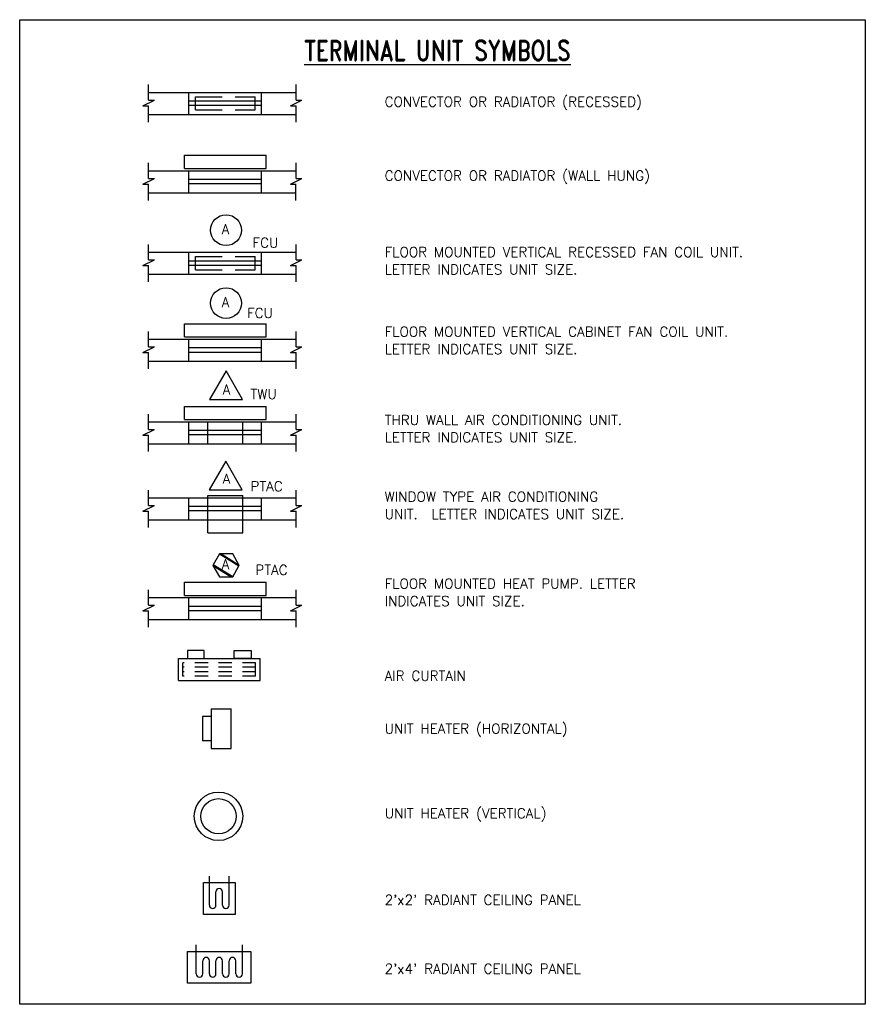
# Model space of a CAD drawing. Header units: inches. Extents: x 0 to 8, y -9.3 to 0.01.
import ezdxf
from ezdxf.enums import TextEntityAlignment as Align

# ---------------------------------------------------------------- set-up
doc = ezdxf.new("R2010")
doc.units = ezdxf.units.IN
doc.header["$MEASUREMENT"] = 0
doc.linetypes.add('HIDDEN', pattern=[0.375, 0.25, -0.125])
doc.linetypes.add('HIDDEN2', pattern=[0.1875, 0.125, -0.0625])
doc.layers.add('G-ANNO-NPLT', color=7, linetype='Continuous', plot=False)
for name, color, linetype in [('M-DETL-HEVY', 5, 'Continuous'), ('M-DETL-MEDM', 4, 'Continuous'), ('M-DETL-TEXT', 2, 'Continuous'), ('M-DETL-THIN', 2, 'Continuous')]:
    doc.layers.add(name, color=color, linetype=linetype)
doc.styles.add('ROMAND', font='romand.shx', dxfattribs={"width": 0.8})
doc.styles.add('Romans', font='romans.shx', dxfattribs={"width": 0.75})

msp = doc.modelspace()

# ---------------------------------------------------------------- linework, layer by layer
at = {"layer": 'G-ANNO-NPLT', "color": 6}
msp.add_lwpolyline([(-0.0027, 0.0104), (7.9972, 0.0104), (7.9972, -9.3021), (-0.0027, -9.3021)], close=True, dxfattribs=at)
at = {"layer": 'M-DETL-HEVY'}
for p, q in [((1.217, -0.677), (2.6129, -0.677)), ((1.217, -0.8853), (2.6129, -0.8853)), ((1.217, -1.4179), (2.6129, -1.4179)), ((1.217, -1.6263), (2.6129, -1.6263)), ((1.217, -2.1889), (2.6129, -2.1889)), ((1.217, -2.3973), (2.6129, -2.3973)), ((1.217, -3.0113), (2.6129, -3.0113)), ((1.217, -3.2196), (2.6129, -3.2196)), ((1.217, -3.7926), (2.6129, -3.7926)), ((1.217, -4.0009), (2.6129, -4.0009)), ((1.217, -4.5112), (2.6129, -4.5112)), ((1.217, -4.7195), (2.6129, -4.7195)), ((1.217, -5.4552), (2.6129, -5.4552)), ((1.217, -5.6635), (2.6129, -5.6635)), ((1.5, -6.0312), (2.2708, -6.0312)), ((1.5, -6.2396), (1.5, -6.0312)), ((2.2708, -6.2396), (2.2708, -6.0312)), ((1.5, -6.2396), (2.2708, -6.2396))]:
    msp.add_line(p, q, dxfattribs=at)
for points in [[(1.5834, -6.0312), (1.7432, -6.0312), (1.7432, -5.9564), (1.5834, -5.9564)], [(2.1875, -6.0312), (2.0276, -6.0312), (2.0276, -5.9564), (2.1875, -5.9564)]]:
    msp.add_lwpolyline(points, close=True, dxfattribs=at)
at = {"layer": 'M-DETL-MEDM'}
for p, q in [((1.5573, -1.3971), (1.5573, -1.2721)), ((1.5573, -1.2721), (2.3281, -1.2721)), ((2.3281, -1.3971), (2.3281, -1.2721)), ((1.5573, -1.3971), (2.3281, -1.3971)), ((1.5573, -2.9905), (1.5573, -2.8655)), ((1.5573, -2.8655), (2.3281, -2.8655)), ((2.3281, -2.9905), (2.3281, -2.8655)), ((1.5573, -2.9905), (2.3281, -2.9905)), ((1.5573, -3.6467), (2.3281, -3.6467)), ((1.5573, -3.7717), (1.5573, -3.6467)), ((2.3281, -3.7717), (2.3281, -3.6467)), ((1.5573, -3.7717), (2.3281, -3.7717)), ((1.7761, -4.4903), (2.1094, -4.4903)), ((1.7761, -4.8445), (1.7761, -4.4903)), ((2.1094, -4.8445), (2.1094, -4.4903)), ((1.7761, -4.8445), (2.1094, -4.8445)), ((1.5573, -5.4344), (1.5573, -5.3094)), ((1.5573, -5.3094), (2.3281, -5.3094)), ((2.3281, -5.4344), (2.3281, -5.3094)), ((1.5573, -5.4344), (2.3281, -5.4344)), ((1.8091, -6.5069), (1.9966, -6.5069)), ((1.8091, -6.5069), (1.8091, -6.8819)), ((1.9966, -6.8819), (1.9966, -6.5069)), ((1.8091, -6.5798), (1.7257, -6.5798)), ((1.7257, -6.5798), (1.7257, -6.809)), ((1.8091, -6.809), (1.7257, -6.809)), ((1.8091, -6.8819), (1.9966, -6.8819))]:
    msp.add_line(p, q, dxfattribs=at)
for points in [[(2.0354, -8.1513), (2.0354, -8.4513), (1.7354, -8.4513), (1.7354, -8.1513)], [(2.1854, -8.8019), (2.1854, -9.1019), (1.5854, -9.1019), (1.5854, -8.8019)]]:
    msp.add_lwpolyline(points, close=True, dxfattribs=at)
for radius in [0.2292, 0.1667]:
    msp.add_circle((1.8784, -7.5237), radius, dxfattribs=at)
at = {"layer": 'M-DETL-TEXT'}
for points in [[(2.5158, -6.6776, 0, 0.0313, 0), (2.4221, -6.6776, 0, 0, 0), (2.0816, -6.6776, 0, 0, 0)], [(1.4318, -7.0177, 0, 0.0313, 0), (1.4984, -7.0837, 0, 0, 0), (1.6826, -7.2662, 0, 0, 0)], [(2.3145, -7.0192, 0, 0.0313, 0), (2.2477, -7.085, 0, 0, 0), (2.0654, -7.2643, 0, 0, 0)], [(2.2986, -8.0016, 0, 0.0313, 0), (2.2332, -7.9345, 0, 0, 0), (2.0481, -7.7444, 0, 0, 0)], [(1.4454, -8.014, 0, 0.0313, 0), (1.5118, -7.9478, 0, 0, 0), (1.7046, -7.7555, 0, 0, 0)]]:
    msp.add_lwpolyline(points, format="xyseb", dxfattribs=at)
at = {"layer": 'M-DETL-THIN'}
for p, q in [((1.217, -0.7493), (1.217, -0.6041)), ((2.6129, -0.7493), (2.6129, -0.6041)), ((1.599, -0.8853), (1.599, -0.677)), ((2.2865, -0.8853), (2.2865, -0.677)), ((1.1622, -0.804), (1.2719, -0.7493)), ((1.1622, -0.804), (1.217, -0.804)), ((1.217, -0.7493), (1.2719, -0.7493)), ((1.217, -0.9583), (1.217, -0.804)), ((2.2865, -0.7603), (1.599, -0.7603)), ((2.2865, -0.802), (1.599, -0.802)), ((2.558, -0.804), (2.6677, -0.7493)), ((2.558, -0.804), (2.6129, -0.804)), ((2.6129, -0.7493), (2.6677, -0.7493)), ((2.6129, -0.9583), (2.6129, -0.804)), ((1.217, -1.4903), (1.217, -1.345)), ((2.6129, -1.4903), (2.6129, -1.345)), ((1.599, -1.6263), (1.599, -1.4179)), ((2.2865, -1.6263), (2.2865, -1.4179)), ((1.1622, -1.5449), (1.2719, -1.4903)), ((1.1622, -1.5449), (1.217, -1.5449)), ((1.217, -1.4903), (1.2719, -1.4903)), ((1.217, -1.6992), (1.217, -1.5449)), ((2.2865, -1.5013), (1.599, -1.5013)), ((2.2865, -1.5429), (1.599, -1.5429)), ((2.558, -1.5449), (2.6677, -1.4903)), ((2.558, -1.5449), (2.6129, -1.5449)), ((2.6113, -1.6992), (2.6113, -1.5449)), ((2.6129, -1.4903), (2.6677, -1.4903)), ((1.217, -2.2612), (1.217, -2.116)), ((2.6129, -2.2612), (2.6129, -2.116)), ((1.599, -2.3973), (1.599, -2.1889)), ((2.2865, -2.3973), (2.2865, -2.1889)), ((1.1622, -2.3159), (1.2719, -2.2612)), ((1.1622, -2.3159), (1.217, -2.3159)), ((1.217, -2.2612), (1.2719, -2.2612)), ((1.217, -2.4702), (1.217, -2.3159)), ((2.2865, -2.2723), (1.599, -2.2723)), ((2.2865, -2.3139), (1.599, -2.3139)), ((2.558, -2.3159), (2.6677, -2.2612)), ((2.558, -2.3159), (2.6129, -2.3159)), ((2.6129, -2.2612), (2.6677, -2.2612)), ((2.6129, -2.4702), (2.6129, -2.3159)), ((1.217, -3.0836), (1.217, -2.9384)), ((2.6129, -3.0836), (2.6129, -2.9384)), ((1.599, -3.2196), (1.599, -3.0113)), ((2.2865, -3.2196), (2.2865, -3.0113)), ((1.1622, -3.1383), (1.2719, -3.0836)), ((1.1622, -3.1383), (1.217, -3.1383)), ((1.217, -3.0836), (1.2719, -3.0836)), ((1.217, -3.2926), (1.217, -3.1383)), ((2.2865, -3.0946), (1.599, -3.0946)), ((2.2865, -3.1363), (1.599, -3.1363)), ((2.558, -3.1383), (2.6677, -3.0836)), ((2.558, -3.1383), (2.6129, -3.1383)), ((2.6129, -3.0836), (2.6677, -3.0836)), ((2.6129, -3.2926), (2.6129, -3.1383)), ((1.217, -3.8649), (1.217, -3.7196)), ((2.6129, -3.8649), (2.6129, -3.7196)), ((1.599, -4.0009), (1.599, -3.7926)), ((1.7761, -4.0009), (1.7761, -3.7926)), ((2.1094, -4.0009), (2.1094, -3.7926)), ((2.2865, -4.0009), (2.2865, -3.7926)), ((1.1622, -3.9196), (1.2719, -3.8649)), ((1.217, -3.8649), (1.2719, -3.8649)), ((2.2865, -3.8759), (1.599, -3.8759)), ((2.558, -3.9196), (2.6677, -3.8649)), ((2.6129, -3.8649), (2.6677, -3.8649)), ((1.1622, -3.9196), (1.217, -3.9196)), ((1.217, -4.0738), (1.217, -3.9196)), ((2.2865, -3.9176), (1.599, -3.9176)), ((2.558, -3.9196), (2.6129, -3.9196)), ((2.6129, -4.0738), (2.6129, -3.9196)), ((1.217, -4.5835), (1.217, -4.4382)), ((2.6129, -4.5835), (2.6129, -4.4382)), ((1.599, -4.7195), (1.599, -4.5112)), ((2.2865, -4.7195), (2.2865, -4.5112)), ((1.1622, -4.6382), (1.2719, -4.5835)), ((1.1622, -4.6382), (1.217, -4.6382)), ((1.217, -4.5835), (1.2719, -4.5835)), ((1.217, -4.7924), (1.217, -4.6382)), ((2.2865, -4.5945), (1.599, -4.5945)), ((2.2865, -4.6362), (1.599, -4.6362)), ((2.558, -4.6382), (2.6677, -4.5835)), ((2.558, -4.6382), (2.6129, -4.6382)), ((2.6129, -4.5835), (2.6677, -4.5835)), ((2.6129, -4.7924), (2.6129, -4.6382)), ((1.217, -5.5275), (1.217, -5.3823)), ((2.6129, -5.5275), (2.6129, -5.3823)), ((1.599, -5.6635), (1.599, -5.4552)), ((2.2865, -5.6635), (2.2865, -5.4552)), ((1.1622, -5.5822), (1.2719, -5.5275)), ((1.1622, -5.5822), (1.217, -5.5822)), ((1.217, -5.5275), (1.2719, -5.5275)), ((1.217, -5.7364), (1.217, -5.5822)), ((2.2865, -5.5385), (1.599, -5.5385)), ((2.2865, -5.5802), (1.599, -5.5802)), ((2.558, -5.5822), (2.6677, -5.5275)), ((2.558, -5.5822), (2.6129, -5.5822)), ((2.6129, -5.5275), (2.6677, -5.5275)), ((2.6129, -5.7364), (2.6129, -5.5822)), ((1.7917, -8.3638), (1.7917, -8.0888)), ((1.9792, -8.3638), (1.9792, -8.0888)), ((1.8542, -8.3638), (1.8542, -8.2388)), ((1.9167, -8.3638), (1.9167, -8.2388)), ((1.6667, -9.0144), (1.6667, -8.7394)), ((2.1042, -9.0144), (2.1042, -8.7394)), ((1.7292, -9.0144), (1.7292, -8.8894)), ((1.7917, -9.0144), (1.7917, -8.8894)), ((1.8542, -9.0144), (1.8542, -8.8894)), ((1.9167, -9.0144), (1.9167, -8.8894)), ((1.9792, -9.0144), (1.9792, -8.8894)), ((2.0417, -9.0144), (2.0417, -8.8894))]:
    msp.add_line(p, q, dxfattribs=at)
at = {"layer": 'M-DETL-THIN', "linetype": 'HIDDEN'}
for p, q in [((1.6615, -0.8437), (1.6615, -0.7187)), ((1.6615, -0.7187), (2.224, -0.7187)), ((2.224, -0.8437), (2.224, -0.7187)), ((1.6615, -0.8437), (2.224, -0.8437)), ((1.6615, -2.3556), (1.6615, -2.2306)), ((1.6615, -2.2306), (2.224, -2.2306)), ((2.224, -2.3556), (2.224, -2.2306)), ((1.6615, -2.3556), (2.224, -2.3556)), ((1.5417, -6.1979), (1.5417, -6.0729)), ((2.2292, -6.1979), (2.2292, -6.0729))]:
    msp.add_line(p, q, dxfattribs=at)
at = {"layer": 'M-DETL-THIN', "linetype": 'HIDDEN2'}
for p, q in [((2.2292, -6.0729), (1.5417, -6.0729)), ((2.2292, -6.1146), (1.5417, -6.1146)), ((2.2292, -6.1562), (1.5417, -6.1562)), ((2.2292, -6.1979), (1.5417, -6.1979))]:
    msp.add_line(p, q, dxfattribs=at)
at = {"layer": 'M-DETL-THIN'}
for points in [[(1.7936, -3.5829), (2.1061, -3.5829), (1.9499, -3.3123)], [(1.7908, -4.4353), (2.1033, -4.4353), (1.9471, -4.1647)]]:
    msp.add_lwpolyline(points, close=True, dxfattribs=at)
for centre in [(1.9495, -1.9803), (1.9495, -2.6703)]:
    msp.add_circle(centre, 0.1458, dxfattribs=at)
for centre, start, end in [((1.8854, -8.2388), 0, 180), ((1.8229, -8.3638), 180, 0), ((1.9479, -8.3638), 180, 0), ((1.7604, -8.8894), 0, 180), ((1.8854, -8.8894), 0, 180), ((2.0104, -8.8894), 0, 180), ((1.6979, -9.0144), 180, 0), ((1.8229, -9.0144), 180, 0), ((1.9479, -9.0144), 180, 0), ((2.0729, -9.0144), 180, 0)]:
    msp.add_arc(centre, 0.0312, start, end, dxfattribs=at)

# ---------------------------------------------------------------- texts
at = {"layer": 'M-DETL-TEXT', "style": 'ROMAND', "width": 0.8}
msp.add_text('%%UTERMINAL UNIT SYMBOLS', height=0.1875, dxfattribs=at).set_placement((3.9499, -0.375), align=Align.CENTER)
at = {"layer": 'M-DETL-TEXT', "style": 'Romans'}
for s, height, p in [('CONVECTOR OR RADIATOR (RECESSED)', 0.09375, (3.4499, -0.8125)), ('CONVECTOR OR RADIATOR (WALL HUNG)', 0.09375, (3.4499, -1.5111)), ('A', 0.0938, (1.9073, -2.0177)), ('FCU', 0.09375, (2.1991, -2.1451)), ('FLOOR MOUNTED VERTICAL RECESSED FAN COIL UNIT.', 0.09375, (3.4499, -2.2345)), ('LETTER INDICATES UNIT SIZE.', 0.09375, (3.4499, -2.399)), ('A', 0.0938, (1.9073, -2.7077)), ('FCU', 0.09375, (2.148, -2.8107)), ('FLOOR MOUNTED VERTICAL CABINET FAN COIL UNIT.', 0.09375, (3.4499, -2.9871)), ('LETTER INDICATES UNIT SIZE.', 0.09375, (3.4499, -3.1516)), ('A', 0.0938, (1.9169, -3.5341)), ('TWU', 0.09375, (2.1803, -3.5777)), ('THRU WALL AIR CONDITIONING UNIT.', 0.09375, (3.4499, -3.8224)), ('LETTER INDICATES UNIT SIZE.', 0.09375, (3.4499, -3.9869)), ('A', 0.0938, (1.9169, -4.3778)), ('PTAC', 0.09375, (2.1803, -4.4498)), ('WINDOW TYPE AIR CONDITIONING', 0.09375, (3.4499, -4.548)), ('UNIT.  LETTER INDICATES UNIT SIZE.', 0.09375, (3.4499, -4.7125)), ('A', 0.0938, (1.9077, -5.1872)), ('PTAC', 0.09375, (2.2268, -5.2403)), ('FLOOR MOUNTED HEAT PUMP. LETTER', 0.09375, (3.4499, -5.3705)), ('INDICATES UNIT SIZE.', 0.09375, (3.4499, -5.535)), ('AIR CURTAIN', 0.09375, (3.4499, -6.2416)), ('UNIT HEATER (HORIZONTAL)', 0.09375, (3.4499, -6.7416)), ('UNIT HEATER (VERTICAL)', 0.09375, (3.4505, -7.5425)), ("2'x2' RADIANT CEILING PANEL", 0.09375, (3.4499, -8.3618)), ("2'x4' RADIANT CEILING PANEL", 0.09375, (3.4499, -9.0124))]:
    msp.add_text(s, height=height, dxfattribs=at).set_placement(p)

# ---------------------------------------------------------------- meshes
at = {"layer": 'M-DETL-THIN'}
mesh = msp.add_polyface(dxfattribs=at)
corners = [(1.8874, -5.2589), (1.8874, -5.2589), (1.9995, -5.2589), (1.8249, -5.1506), (2.0124, -5.2589), (1.8283, -5.1447), (2.0715, -5.1565), (1.8874, -5.0423), (2.0749, -5.1506), (1.9003, -5.0423), (2.0124, -5.0423)]
mesh.append_faces([[corners[k] for k in face] for face in [(0, 1, 2, 3), (3, 2, 4, 5), (5, 4, 6, 7), (7, 6, 8, 9), (9, 8, 10, 10)]], dxfattribs={"vtx0": -1, "vtx2": -1})

doc.saveas('drawing.dxf')
